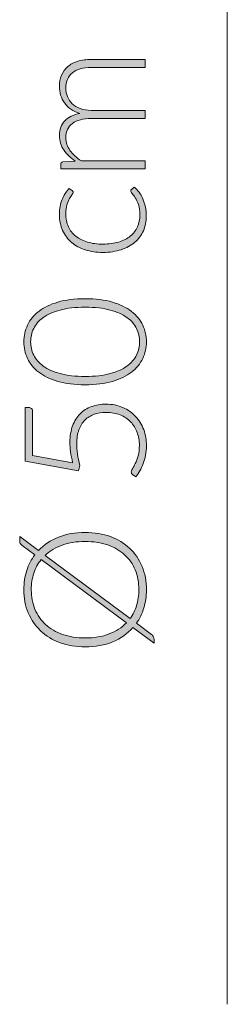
# Model space of a CAD drawing. Header units: inches. Extents: x 68 to 132.3, y -176.3 to -125.7.
# Tile 1 of 3: x 68 to 73, y -176.3 to -152.4. Entities that reach past the tile are written whole.
import ezdxf

# ---------------------------------------------------------------- set-up
doc = ezdxf.new("R2010")
doc.units = ezdxf.units.IN
doc.header["$MEASUREMENT"] = 0
doc.layers.add('Capa 1', color=7, linetype='Continuous')

# ---------------------------------------------------------------- blocks, each defined once
blk = doc.blocks.new('block 2')
at = {"layer": 'Capa 1'}
h = blk.add_hatch(color=250, dxfattribs=at)
h.dxf.hatch_style = 2
edge = h.paths.add_edge_path()
edge.add_spline(control_points=[(71.018, -155.997), (71.018, -155.997), (68.965, -155.997), (68.965, -155.997), (68.965, -155.997), (68.965, -155.889), (68.965, -155.889), (68.965, -155.854), (68.983, -155.833), (69.017, -155.828), (69.017, -155.828), (69.314, -155.809), (69.314, -155.809), (69.257, -155.769), (69.206, -155.726), (69.159, -155.681), (69.112, -155.636), (69.072, -155.587), (69.039, -155.535), (69.005, -155.484), (68.979, -155.429), (68.96, -155.37), (68.942, -155.312), (68.932, -155.25), (68.932, -155.186), (68.932, -155.036), (68.976, -154.916), (69.063, -154.827), (69.151, -154.737), (69.272, -154.677), (69.427, -154.645), (69.342, -154.621), (69.268, -154.586), (69.207, -154.541), (69.145, -154.497), (69.093, -154.445), (69.053, -154.388), (69.012, -154.33), (68.982, -154.267), (68.962, -154.199), (68.942, -154.132), (68.932, -154.062), (68.932, -153.99), (68.932, -153.889), (68.949, -153.797), (68.983, -153.716), (69.016, -153.635), (69.066, -153.566), (69.132, -153.509), (69.198, -153.452), (69.279, -153.409), (69.376, -153.378), (69.472, -153.348), (69.582, -153.333), (69.706, -153.333), (69.706, -153.333), (71.018, -153.333), (71.018, -153.333), (71.018, -153.333), (71.018, -153.529), (71.018, -153.529), (71.018, -153.529), (69.706, -153.529), (69.706, -153.529), (69.505, -153.529), (69.352, -153.572), (69.247, -153.659), (69.142, -153.746), (69.089, -153.87), (69.089, -154.031), (69.089, -154.102), (69.102, -154.17), (69.128, -154.236), (69.154, -154.301), (69.193, -154.359), (69.245, -154.409), (69.296, -154.459), (69.361, -154.499), (69.438, -154.529), (69.515, -154.558), (69.604, -154.573), (69.706, -154.573), (69.706, -154.573), (71.018, -154.573), (71.018, -154.573), (71.018, -154.573), (71.018, -154.769), (71.018, -154.769), (71.018, -154.769), (69.706, -154.769), (69.706, -154.769), (69.507, -154.769), (69.354, -154.809), (69.248, -154.889), (69.142, -154.969), (69.089, -155.085), (69.089, -155.237), (69.089, -155.349), (69.122, -155.452), (69.189, -155.547), (69.256, -155.642), (69.348, -155.726), (69.467, -155.801), (69.467, -155.801), (71.018, -155.801), (71.018, -155.801), (71.018, -155.801), (71.018, -155.997), (71.018, -155.997)], knot_values=[0, 0, 0, 0, 1, 1, 1, 2, 2, 2, 3, 3, 3, 4, 4, 4, 5, 5, 5, 6, 6, 6, 7, 7, 7, 8, 8, 8, 9, 9, 9, 10, 10, 10, 11, 11, 11, 12, 12, 12, 13, 13, 13, 14, 14, 14, 15, 15, 15, 16, 16, 16, 17, 17, 17, 18, 18, 18, 19, 19, 19, 20, 20, 20, 21, 21, 21, 22, 22, 22, 23, 23, 23, 24, 24, 24, 25, 25, 25, 26, 26, 26, 27, 27, 27, 28, 28, 28, 29, 29, 29, 30, 30, 30, 31, 31, 31, 32, 32, 32, 33, 33, 33, 34, 34, 34, 35, 35, 35, 36, 36, 36, 36], degree=3, periodic=1)
h = blk.add_hatch(color=250, dxfattribs=at)
h.dxf.hatch_style = 2
edge = h.paths.add_edge_path()
edge.add_spline(control_points=[(69.24, -156.522), (69.247, -156.529), (69.252, -156.536), (69.257, -156.542), (69.262, -156.548), (69.264, -156.557), (69.264, -156.568), (69.264, -156.582), (69.255, -156.601), (69.237, -156.625), (69.218, -156.649), (69.198, -156.681), (69.176, -156.72), (69.154, -156.76), (69.133, -156.81), (69.115, -156.87), (69.096, -156.93), (69.087, -157.003), (69.087, -157.088), (69.087, -157.206), (69.108, -157.311), (69.15, -157.402), (69.192, -157.494), (69.252, -157.571), (69.33, -157.633), (69.409, -157.696), (69.504, -157.744), (69.615, -157.777), (69.726, -157.81), (69.852, -157.826), (69.991, -157.826), (70.135, -157.826), (70.263, -157.809), (70.374, -157.776), (70.486, -157.742), (70.58, -157.694), (70.656, -157.632), (70.732, -157.571), (70.791, -157.496), (70.83, -157.407), (70.87, -157.32), (70.89, -157.222), (70.89, -157.115), (70.89, -157.016), (70.879, -156.933), (70.855, -156.866), (70.832, -156.799), (70.806, -156.744), (70.779, -156.701), (70.751, -156.658), (70.726, -156.623), (70.702, -156.598), (70.679, -156.572), (70.667, -156.552), (70.667, -156.537), (70.667, -156.519), (70.674, -156.505), (70.688, -156.496), (70.688, -156.496), (70.754, -156.442), (70.754, -156.442), (70.795, -156.474), (70.834, -156.513), (70.87, -156.562), (70.905, -156.61), (70.936, -156.664), (70.962, -156.725), (70.988, -156.785), (71.009, -156.851), (71.023, -156.922), (71.038, -156.993), (71.045, -157.066), (71.045, -157.144), (71.045, -157.274), (71.021, -157.394), (70.974, -157.501), (70.926, -157.609), (70.858, -157.702), (70.767, -157.78), (70.677, -157.858), (70.567, -157.918), (70.436, -157.961), (70.306, -158.005), (70.157, -158.027), (69.991, -158.027), (69.834, -158.027), (69.691, -158.006), (69.561, -157.965), (69.432, -157.924), (69.321, -157.863), (69.227, -157.784), (69.134, -157.705), (69.061, -157.608), (69.01, -157.493), (68.958, -157.379), (68.932, -157.247), (68.932, -157.098), (68.932, -156.965), (68.954, -156.846), (68.996, -156.742), (69.039, -156.639), (69.097, -156.548), (69.169, -156.471), (69.169, -156.471), (69.24, -156.522), (69.24, -156.522)], knot_values=[0, 0, 0, 0, 1, 1, 1, 2, 2, 2, 3, 3, 3, 4, 4, 4, 5, 5, 5, 6, 6, 6, 7, 7, 7, 8, 8, 8, 9, 9, 9, 10, 10, 10, 11, 11, 11, 12, 12, 12, 13, 13, 13, 14, 14, 14, 15, 15, 15, 16, 16, 16, 17, 17, 17, 18, 18, 18, 19, 19, 19, 20, 20, 20, 21, 21, 21, 22, 22, 22, 23, 23, 23, 24, 24, 24, 25, 25, 25, 26, 26, 26, 27, 27, 27, 28, 28, 28, 29, 29, 29, 30, 30, 30, 31, 31, 31, 32, 32, 32, 33, 33, 33, 34, 34, 34, 35, 35, 35, 35], degree=3, periodic=1)
h = blk.add_hatch(color=250, dxfattribs=at)
h.dxf.hatch_style = 2
edge = h.paths.add_edge_path()
edge.add_spline(control_points=[(69.557, -159.155), (69.813, -159.155), (70.035, -159.182), (70.222, -159.237), (70.409, -159.293), (70.563, -159.367), (70.686, -159.462), (70.808, -159.557), (70.899, -159.668), (70.959, -159.796), (71.019, -159.923), (71.049, -160.058), (71.049, -160.203), (71.049, -160.347), (71.019, -160.483), (70.959, -160.609), (70.899, -160.736), (70.808, -160.847), (70.686, -160.942), (70.563, -161.037), (70.409, -161.111), (70.222, -161.165), (70.035, -161.22), (69.813, -161.247), (69.557, -161.247), (69.302, -161.247), (69.08, -161.22), (68.893, -161.165), (68.706, -161.111), (68.551, -161.037), (68.429, -160.942), (68.306, -160.847), (68.215, -160.736), (68.156, -160.609), (68.096, -160.483), (68.066, -160.347), (68.066, -160.203), (68.066, -160.058), (68.096, -159.923), (68.156, -159.796), (68.215, -159.668), (68.306, -159.557), (68.429, -159.462), (68.551, -159.367), (68.706, -159.293), (68.893, -159.237), (69.08, -159.182), (69.302, -159.155), (69.557, -159.155)], knot_values=[0, 0, 0, 0, 1, 1, 1, 2, 2, 2, 3, 3, 3, 4, 4, 4, 5, 5, 5, 6, 6, 6, 7, 7, 7, 8, 8, 8, 9, 9, 9, 10, 10, 10, 11, 11, 11, 12, 12, 12, 13, 13, 13, 14, 14, 14, 15, 15, 15, 16, 16, 16, 16], degree=3, periodic=1)
edge = h.paths.add_edge_path()
edge.add_spline(control_points=[(69.557, -159.361), (69.321, -159.361), (69.119, -159.384), (68.951, -159.429), (68.783, -159.475), (68.646, -159.535), (68.539, -159.612), (68.433, -159.688), (68.354, -159.778), (68.305, -159.88), (68.255, -159.983), (68.231, -160.09), (68.231, -160.203), (68.231, -160.316), (68.255, -160.423), (68.305, -160.525), (68.354, -160.627), (68.433, -160.716), (68.539, -160.793), (68.646, -160.87), (68.783, -160.931), (68.951, -160.977), (69.119, -161.022), (69.321, -161.045), (69.557, -161.045), (69.795, -161.045), (69.998, -161.022), (70.165, -160.977), (70.332, -160.931), (70.469, -160.87), (70.576, -160.793), (70.682, -160.716), (70.76, -160.627), (70.809, -160.525), (70.858, -160.423), (70.882, -160.316), (70.882, -160.203), (70.882, -160.09), (70.858, -159.983), (70.809, -159.88), (70.76, -159.778), (70.682, -159.688), (70.576, -159.612), (70.469, -159.535), (70.332, -159.475), (70.165, -159.429), (69.998, -159.384), (69.795, -159.361), (69.557, -159.361)], knot_values=[0, 0, 0, 0, 1, 1, 1, 2, 2, 2, 3, 3, 3, 4, 4, 4, 5, 5, 5, 6, 6, 6, 7, 7, 7, 8, 8, 8, 9, 9, 9, 10, 10, 10, 11, 11, 11, 12, 12, 12, 13, 13, 13, 14, 14, 14, 15, 15, 15, 16, 16, 16, 16], degree=3, periodic=1)
h = blk.add_hatch(color=250, dxfattribs=at)
h.dxf.hatch_style = 2
edge = h.paths.add_edge_path()
edge.add_spline(control_points=[(68.183, -161.798), (68.211, -161.798), (68.234, -161.807), (68.252, -161.826), (68.271, -161.844), (68.28, -161.874), (68.28, -161.913), (68.28, -161.913), (68.28, -162.97), (68.28, -162.97), (68.28, -162.97), (69.254, -163.145), (69.254, -163.145), (69.231, -163.053), (69.214, -162.966), (69.204, -162.883), (69.193, -162.8), (69.188, -162.722), (69.188, -162.646), (69.188, -162.494), (69.21, -162.361), (69.253, -162.246), (69.296, -162.13), (69.357, -162.034), (69.435, -161.956), (69.512, -161.878), (69.605, -161.819), (69.712, -161.779), (69.819, -161.739), (69.936, -161.719), (70.063, -161.719), (70.217, -161.719), (70.355, -161.746), (70.476, -161.8), (70.598, -161.854), (70.702, -161.926), (70.787, -162.018), (70.872, -162.109), (70.938, -162.216), (70.983, -162.338), (71.028, -162.461), (71.051, -162.591), (71.051, -162.728), (71.051, -162.809), (71.044, -162.887), (71.029, -162.96), (71.015, -163.032), (70.996, -163.101), (70.972, -163.166), (70.948, -163.23), (70.92, -163.29), (70.888, -163.343), (70.856, -163.397), (70.824, -163.444), (70.791, -163.486), (70.791, -163.486), (70.711, -163.428), (70.711, -163.428), (70.69, -163.414), (70.68, -163.394), (70.68, -163.368), (70.68, -163.35), (70.69, -163.324), (70.711, -163.291), (70.731, -163.257), (70.754, -163.213), (70.779, -163.16), (70.803, -163.108), (70.826, -163.045), (70.847, -162.973), (70.868, -162.901), (70.878, -162.816), (70.878, -162.72), (70.878, -162.607), (70.86, -162.502), (70.823, -162.405), (70.787, -162.307), (70.734, -162.222), (70.665, -162.15), (70.597, -162.077), (70.512, -162.021), (70.411, -161.98), (70.309, -161.94), (70.195, -161.919), (70.067, -161.919), (69.962, -161.919), (69.866, -161.935), (69.778, -161.966), (69.69, -161.997), (69.615, -162.044), (69.552, -162.106), (69.49, -162.169), (69.441, -162.248), (69.406, -162.344), (69.371, -162.439), (69.353, -162.552), (69.353, -162.681), (69.353, -162.759), (69.359, -162.842), (69.372, -162.931), (69.384, -163.018), (69.404, -163.112), (69.431, -163.211), (69.431, -163.211), (69.392, -163.339), (69.392, -163.339), (69.392, -163.339), (68.099, -163.11), (68.099, -163.11), (68.099, -163.11), (68.099, -161.798), (68.099, -161.798), (68.099, -161.798), (68.183, -161.798), (68.183, -161.798)], knot_values=[0, 0, 0, 0, 1, 1, 1, 2, 2, 2, 3, 3, 3, 4, 4, 4, 5, 5, 5, 6, 6, 6, 7, 7, 7, 8, 8, 8, 9, 9, 9, 10, 10, 10, 11, 11, 11, 12, 12, 12, 13, 13, 13, 14, 14, 14, 15, 15, 15, 16, 16, 16, 17, 17, 17, 18, 18, 18, 19, 19, 19, 20, 20, 20, 21, 21, 21, 22, 22, 22, 23, 23, 23, 24, 24, 24, 25, 25, 25, 26, 26, 26, 27, 27, 27, 28, 28, 28, 29, 29, 29, 30, 30, 30, 31, 31, 31, 32, 32, 32, 33, 33, 33, 34, 34, 34, 35, 35, 35, 36, 36, 36, 37, 37, 37, 38, 38, 38, 38], degree=3, periodic=1)
h = blk.add_hatch(color=250, dxfattribs=at)
h.dxf.hatch_style = 2
edge = h.paths.add_edge_path()
edge.add_spline(control_points=[(69.557, -164.841), (69.783, -164.841), (69.987, -164.875), (70.171, -164.942), (70.355, -165.009), (70.512, -165.104), (70.642, -165.227), (70.772, -165.349), (70.872, -165.495), (70.943, -165.666), (71.014, -165.837), (71.049, -166.026), (71.049, -166.233), (71.049, -166.392), (71.028, -166.539), (70.986, -166.676), (70.944, -166.813), (70.884, -166.937), (70.805, -167.049), (70.805, -167.049), (71.169, -167.319), (71.169, -167.319), (71.192, -167.337), (71.209, -167.357), (71.219, -167.379), (71.23, -167.401), (71.235, -167.423), (71.235, -167.446), (71.235, -167.446), (71.235, -167.537), (71.235, -167.537), (71.235, -167.537), (70.721, -167.156), (70.721, -167.156), (70.589, -167.304), (70.425, -167.42), (70.229, -167.501), (70.033, -167.583), (69.809, -167.624), (69.557, -167.624), (69.333, -167.624), (69.129, -167.59), (68.946, -167.522), (68.762, -167.454), (68.605, -167.359), (68.475, -167.236), (68.345, -167.114), (68.245, -166.967), (68.173, -166.797), (68.101, -166.626), (68.066, -166.438), (68.066, -166.233), (68.066, -166.067), (68.089, -165.912), (68.135, -165.769), (68.181, -165.626), (68.247, -165.498), (68.334, -165.384), (68.334, -165.384), (68.027, -165.154), (68.027, -165.154), (68.004, -165.138), (67.989, -165.123), (67.979, -165.111), (67.969, -165.099), (67.965, -165.079), (67.965, -165.051), (67.965, -165.051), (67.965, -164.938), (67.965, -164.938), (67.965, -164.938), (68.423, -165.278), (68.423, -165.278), (68.555, -165.139), (68.716, -165.032), (68.907, -164.955), (69.099, -164.879), (69.315, -164.841), (69.557, -164.841)], knot_values=[0, 0, 0, 0, 1, 1, 1, 2, 2, 2, 3, 3, 3, 4, 4, 4, 5, 5, 5, 6, 6, 6, 7, 7, 7, 8, 8, 8, 9, 9, 9, 10, 10, 10, 11, 11, 11, 12, 12, 12, 13, 13, 13, 14, 14, 14, 15, 15, 15, 16, 16, 16, 17, 17, 17, 18, 18, 18, 19, 19, 19, 20, 20, 20, 21, 21, 21, 22, 22, 22, 23, 23, 23, 24, 24, 24, 25, 25, 25, 26, 26, 26, 26], degree=3, periodic=1)
edge = h.paths.add_edge_path()
edge.add_spline(control_points=[(69.557, -167.408), (69.777, -167.408), (69.972, -167.375), (70.14, -167.31), (70.309, -167.246), (70.449, -167.155), (70.562, -167.038), (70.562, -167.038), (68.489, -165.499), (68.489, -165.499), (68.41, -165.597), (68.35, -165.707), (68.309, -165.83), (68.268, -165.953), (68.247, -166.088), (68.247, -166.233), (68.247, -166.407), (68.277, -166.565), (68.337, -166.709), (68.397, -166.853), (68.483, -166.977), (68.596, -167.08), (68.709, -167.184), (68.846, -167.265), (69.009, -167.322), (69.171, -167.379), (69.354, -167.408), (69.557, -167.408)], knot_values=[0, 0, 0, 0, 1, 1, 1, 2, 2, 2, 3, 3, 3, 4, 4, 4, 5, 5, 5, 6, 6, 6, 7, 7, 7, 8, 8, 8, 9, 9, 9, 9], degree=3, periodic=1)
edge = h.paths.add_edge_path()
edge.add_spline(control_points=[(69.557, -165.06), (69.348, -165.06), (69.162, -165.089), (68.998, -165.148), (68.835, -165.207), (68.696, -165.291), (68.584, -165.398), (68.584, -165.398), (70.651, -166.935), (70.651, -166.935), (70.721, -166.84), (70.774, -166.734), (70.811, -166.616), (70.847, -166.499), (70.865, -166.371), (70.865, -166.233), (70.865, -166.057), (70.836, -165.897), (70.777, -165.753), (70.717, -165.608), (70.632, -165.485), (70.519, -165.382), (70.406, -165.28), (70.269, -165.201), (70.107, -165.144), (69.946, -165.088), (69.762, -165.06), (69.557, -165.06)], knot_values=[0, 0, 0, 0, 1, 1, 1, 2, 2, 2, 3, 3, 3, 4, 4, 4, 5, 5, 5, 6, 6, 6, 7, 7, 7, 8, 8, 8, 9, 9, 9, 9], degree=3, periodic=1)
at = {"layer": 'Capa 1', "lineweight": 0}
for points, knots in [([(71.018, -155.997), (71.018, -155.997), (68.965, -155.997), (68.965, -155.997), (68.965, -155.997), (68.965, -155.889), (68.965, -155.889), (68.965, -155.854), (68.983, -155.833), (69.017, -155.828), (69.017, -155.828), (69.314, -155.809), (69.314, -155.809), (69.257, -155.769), (69.206, -155.726), (69.159, -155.681), (69.112, -155.636), (69.072, -155.587), (69.039, -155.535), (69.005, -155.484), (68.979, -155.429), (68.96, -155.37), (68.942, -155.312), (68.932, -155.25), (68.932, -155.186), (68.932, -155.036), (68.976, -154.916), (69.063, -154.827), (69.151, -154.737), (69.272, -154.677), (69.427, -154.645), (69.342, -154.621), (69.268, -154.586), (69.207, -154.541), (69.145, -154.497), (69.093, -154.445), (69.053, -154.388), (69.012, -154.33), (68.982, -154.267), (68.962, -154.199), (68.942, -154.132), (68.932, -154.062), (68.932, -153.99), (68.932, -153.889), (68.949, -153.797), (68.983, -153.716), (69.016, -153.635), (69.066, -153.566), (69.132, -153.509), (69.198, -153.452), (69.279, -153.409), (69.376, -153.378), (69.472, -153.348), (69.582, -153.333), (69.706, -153.333), (69.706, -153.333), (71.018, -153.333), (71.018, -153.333), (71.018, -153.333), (71.018, -153.529), (71.018, -153.529), (71.018, -153.529), (69.706, -153.529), (69.706, -153.529), (69.505, -153.529), (69.352, -153.572), (69.247, -153.659), (69.142, -153.746), (69.089, -153.87), (69.089, -154.031), (69.089, -154.102), (69.102, -154.17), (69.128, -154.236), (69.154, -154.301), (69.193, -154.359), (69.245, -154.409), (69.296, -154.459), (69.361, -154.499), (69.438, -154.529), (69.515, -154.558), (69.604, -154.573), (69.706, -154.573), (69.706, -154.573), (71.018, -154.573), (71.018, -154.573), (71.018, -154.573), (71.018, -154.769), (71.018, -154.769), (71.018, -154.769), (69.706, -154.769), (69.706, -154.769), (69.507, -154.769), (69.354, -154.809), (69.248, -154.889), (69.142, -154.969), (69.089, -155.085), (69.089, -155.237), (69.089, -155.349), (69.122, -155.452), (69.189, -155.547), (69.256, -155.642), (69.348, -155.726), (69.467, -155.801), (69.467, -155.801), (71.018, -155.801), (71.018, -155.801), (71.018, -155.801), (71.018, -155.997), (71.018, -155.997)], [0, 0, 0, 0, 1, 1, 1, 2, 2, 2, 3, 3, 3, 4, 4, 4, 5, 5, 5, 6, 6, 6, 7, 7, 7, 8, 8, 8, 9, 9, 9, 10, 10, 10, 11, 11, 11, 12, 12, 12, 13, 13, 13, 14, 14, 14, 15, 15, 15, 16, 16, 16, 17, 17, 17, 18, 18, 18, 19, 19, 19, 20, 20, 20, 21, 21, 21, 22, 22, 22, 23, 23, 23, 24, 24, 24, 25, 25, 25, 26, 26, 26, 27, 27, 27, 28, 28, 28, 29, 29, 29, 30, 30, 30, 31, 31, 31, 32, 32, 32, 33, 33, 33, 34, 34, 34, 35, 35, 35, 36, 36, 36, 36]), ([(69.24, -156.522), (69.247, -156.529), (69.252, -156.536), (69.257, -156.542), (69.262, -156.548), (69.264, -156.557), (69.264, -156.568), (69.264, -156.582), (69.255, -156.601), (69.237, -156.625), (69.218, -156.649), (69.198, -156.681), (69.176, -156.72), (69.154, -156.76), (69.133, -156.81), (69.115, -156.87), (69.096, -156.93), (69.087, -157.003), (69.087, -157.088), (69.087, -157.206), (69.108, -157.311), (69.15, -157.402), (69.192, -157.494), (69.252, -157.571), (69.33, -157.633), (69.409, -157.696), (69.504, -157.744), (69.615, -157.777), (69.726, -157.81), (69.852, -157.826), (69.991, -157.826), (70.135, -157.826), (70.263, -157.809), (70.374, -157.776), (70.486, -157.742), (70.58, -157.694), (70.656, -157.632), (70.732, -157.571), (70.791, -157.496), (70.83, -157.407), (70.87, -157.32), (70.89, -157.222), (70.89, -157.115), (70.89, -157.016), (70.879, -156.933), (70.855, -156.866), (70.832, -156.799), (70.806, -156.744), (70.779, -156.701), (70.751, -156.658), (70.726, -156.623), (70.702, -156.598), (70.679, -156.572), (70.667, -156.552), (70.667, -156.537), (70.667, -156.519), (70.674, -156.505), (70.688, -156.496), (70.688, -156.496), (70.754, -156.442), (70.754, -156.442), (70.795, -156.474), (70.834, -156.513), (70.87, -156.562), (70.905, -156.61), (70.936, -156.664), (70.962, -156.725), (70.988, -156.785), (71.009, -156.851), (71.023, -156.922), (71.038, -156.993), (71.045, -157.066), (71.045, -157.144), (71.045, -157.274), (71.021, -157.394), (70.974, -157.501), (70.926, -157.609), (70.858, -157.702), (70.767, -157.78), (70.677, -157.858), (70.567, -157.918), (70.436, -157.961), (70.306, -158.005), (70.157, -158.027), (69.991, -158.027), (69.834, -158.027), (69.691, -158.006), (69.561, -157.965), (69.432, -157.924), (69.321, -157.863), (69.227, -157.784), (69.134, -157.705), (69.061, -157.608), (69.01, -157.493), (68.958, -157.379), (68.932, -157.247), (68.932, -157.098), (68.932, -156.965), (68.954, -156.846), (68.996, -156.742), (69.039, -156.639), (69.097, -156.548), (69.169, -156.471), (69.169, -156.471), (69.24, -156.522), (69.24, -156.522)], [0, 0, 0, 0, 1, 1, 1, 2, 2, 2, 3, 3, 3, 4, 4, 4, 5, 5, 5, 6, 6, 6, 7, 7, 7, 8, 8, 8, 9, 9, 9, 10, 10, 10, 11, 11, 11, 12, 12, 12, 13, 13, 13, 14, 14, 14, 15, 15, 15, 16, 16, 16, 17, 17, 17, 18, 18, 18, 19, 19, 19, 20, 20, 20, 21, 21, 21, 22, 22, 22, 23, 23, 23, 24, 24, 24, 25, 25, 25, 26, 26, 26, 27, 27, 27, 28, 28, 28, 29, 29, 29, 30, 30, 30, 31, 31, 31, 32, 32, 32, 33, 33, 33, 34, 34, 34, 35, 35, 35, 35]), ([(69.557, -159.155), (69.813, -159.155), (70.035, -159.182), (70.222, -159.237), (70.409, -159.293), (70.563, -159.367), (70.686, -159.462), (70.808, -159.557), (70.899, -159.668), (70.959, -159.796), (71.019, -159.923), (71.049, -160.058), (71.049, -160.203), (71.049, -160.347), (71.019, -160.483), (70.959, -160.609), (70.899, -160.736), (70.808, -160.847), (70.686, -160.942), (70.563, -161.037), (70.409, -161.111), (70.222, -161.165), (70.035, -161.22), (69.813, -161.247), (69.557, -161.247), (69.302, -161.247), (69.08, -161.22), (68.893, -161.165), (68.706, -161.111), (68.551, -161.037), (68.429, -160.942), (68.306, -160.847), (68.215, -160.736), (68.156, -160.609), (68.096, -160.483), (68.066, -160.347), (68.066, -160.203), (68.066, -160.058), (68.096, -159.923), (68.156, -159.796), (68.215, -159.668), (68.306, -159.557), (68.429, -159.462), (68.551, -159.367), (68.706, -159.293), (68.893, -159.237), (69.08, -159.182), (69.302, -159.155), (69.557, -159.155)], [0, 0, 0, 0, 1, 1, 1, 2, 2, 2, 3, 3, 3, 4, 4, 4, 5, 5, 5, 6, 6, 6, 7, 7, 7, 8, 8, 8, 9, 9, 9, 10, 10, 10, 11, 11, 11, 12, 12, 12, 13, 13, 13, 14, 14, 14, 15, 15, 15, 16, 16, 16, 16]), ([(69.557, -159.361), (69.321, -159.361), (69.119, -159.384), (68.951, -159.429), (68.783, -159.475), (68.646, -159.535), (68.539, -159.612), (68.433, -159.688), (68.354, -159.778), (68.305, -159.88), (68.255, -159.983), (68.231, -160.09), (68.231, -160.203), (68.231, -160.316), (68.255, -160.423), (68.305, -160.525), (68.354, -160.627), (68.433, -160.716), (68.539, -160.793), (68.646, -160.87), (68.783, -160.931), (68.951, -160.977), (69.119, -161.022), (69.321, -161.045), (69.557, -161.045), (69.795, -161.045), (69.998, -161.022), (70.165, -160.977), (70.332, -160.931), (70.469, -160.87), (70.576, -160.793), (70.682, -160.716), (70.76, -160.627), (70.809, -160.525), (70.858, -160.423), (70.882, -160.316), (70.882, -160.203), (70.882, -160.09), (70.858, -159.983), (70.809, -159.88), (70.76, -159.778), (70.682, -159.688), (70.576, -159.612), (70.469, -159.535), (70.332, -159.475), (70.165, -159.429), (69.998, -159.384), (69.795, -159.361), (69.557, -159.361)], [0, 0, 0, 0, 1, 1, 1, 2, 2, 2, 3, 3, 3, 4, 4, 4, 5, 5, 5, 6, 6, 6, 7, 7, 7, 8, 8, 8, 9, 9, 9, 10, 10, 10, 11, 11, 11, 12, 12, 12, 13, 13, 13, 14, 14, 14, 15, 15, 15, 16, 16, 16, 16]), ([(68.183, -161.798), (68.211, -161.798), (68.234, -161.807), (68.252, -161.826), (68.271, -161.844), (68.28, -161.874), (68.28, -161.913), (68.28, -161.913), (68.28, -162.97), (68.28, -162.97), (68.28, -162.97), (69.254, -163.145), (69.254, -163.145), (69.231, -163.053), (69.214, -162.966), (69.204, -162.883), (69.193, -162.8), (69.188, -162.722), (69.188, -162.646), (69.188, -162.494), (69.21, -162.361), (69.253, -162.246), (69.296, -162.13), (69.357, -162.034), (69.435, -161.956), (69.512, -161.878), (69.605, -161.819), (69.712, -161.779), (69.819, -161.739), (69.936, -161.719), (70.063, -161.719), (70.217, -161.719), (70.355, -161.746), (70.476, -161.8), (70.598, -161.854), (70.702, -161.926), (70.787, -162.018), (70.872, -162.109), (70.938, -162.216), (70.983, -162.338), (71.028, -162.461), (71.051, -162.591), (71.051, -162.728), (71.051, -162.809), (71.044, -162.887), (71.029, -162.96), (71.015, -163.032), (70.996, -163.101), (70.972, -163.166), (70.948, -163.23), (70.92, -163.29), (70.888, -163.343), (70.856, -163.397), (70.824, -163.444), (70.791, -163.486), (70.791, -163.486), (70.711, -163.428), (70.711, -163.428), (70.69, -163.414), (70.68, -163.394), (70.68, -163.368), (70.68, -163.35), (70.69, -163.324), (70.711, -163.291), (70.731, -163.257), (70.754, -163.213), (70.779, -163.16), (70.803, -163.108), (70.826, -163.045), (70.847, -162.973), (70.868, -162.901), (70.878, -162.816), (70.878, -162.72), (70.878, -162.607), (70.86, -162.502), (70.823, -162.405), (70.787, -162.307), (70.734, -162.222), (70.665, -162.15), (70.597, -162.077), (70.512, -162.021), (70.411, -161.98), (70.309, -161.94), (70.195, -161.919), (70.067, -161.919), (69.962, -161.919), (69.866, -161.935), (69.778, -161.966), (69.69, -161.997), (69.615, -162.044), (69.552, -162.106), (69.49, -162.169), (69.441, -162.248), (69.406, -162.344), (69.371, -162.439), (69.353, -162.552), (69.353, -162.681), (69.353, -162.759), (69.359, -162.842), (69.372, -162.931), (69.384, -163.018), (69.404, -163.112), (69.431, -163.211), (69.431, -163.211), (69.392, -163.339), (69.392, -163.339), (69.392, -163.339), (68.099, -163.11), (68.099, -163.11), (68.099, -163.11), (68.099, -161.798), (68.099, -161.798), (68.099, -161.798), (68.183, -161.798), (68.183, -161.798)], [0, 0, 0, 0, 1, 1, 1, 2, 2, 2, 3, 3, 3, 4, 4, 4, 5, 5, 5, 6, 6, 6, 7, 7, 7, 8, 8, 8, 9, 9, 9, 10, 10, 10, 11, 11, 11, 12, 12, 12, 13, 13, 13, 14, 14, 14, 15, 15, 15, 16, 16, 16, 17, 17, 17, 18, 18, 18, 19, 19, 19, 20, 20, 20, 21, 21, 21, 22, 22, 22, 23, 23, 23, 24, 24, 24, 25, 25, 25, 26, 26, 26, 27, 27, 27, 28, 28, 28, 29, 29, 29, 30, 30, 30, 31, 31, 31, 32, 32, 32, 33, 33, 33, 34, 34, 34, 35, 35, 35, 36, 36, 36, 37, 37, 37, 38, 38, 38, 38]), ([(69.557, -164.841), (69.783, -164.841), (69.987, -164.875), (70.171, -164.942), (70.355, -165.009), (70.512, -165.104), (70.642, -165.227), (70.772, -165.349), (70.872, -165.495), (70.943, -165.666), (71.014, -165.837), (71.049, -166.026), (71.049, -166.233), (71.049, -166.392), (71.028, -166.539), (70.986, -166.676), (70.944, -166.813), (70.884, -166.937), (70.805, -167.049), (70.805, -167.049), (71.169, -167.319), (71.169, -167.319), (71.192, -167.337), (71.209, -167.357), (71.219, -167.379), (71.23, -167.401), (71.235, -167.423), (71.235, -167.446), (71.235, -167.446), (71.235, -167.537), (71.235, -167.537), (71.235, -167.537), (70.721, -167.156), (70.721, -167.156), (70.589, -167.304), (70.425, -167.42), (70.229, -167.501), (70.033, -167.583), (69.809, -167.624), (69.557, -167.624), (69.333, -167.624), (69.129, -167.59), (68.946, -167.522), (68.762, -167.454), (68.605, -167.359), (68.475, -167.236), (68.345, -167.114), (68.245, -166.967), (68.173, -166.797), (68.101, -166.626), (68.066, -166.438), (68.066, -166.233), (68.066, -166.067), (68.089, -165.912), (68.135, -165.769), (68.181, -165.626), (68.247, -165.498), (68.334, -165.384), (68.334, -165.384), (68.027, -165.154), (68.027, -165.154), (68.004, -165.138), (67.989, -165.123), (67.979, -165.111), (67.969, -165.099), (67.965, -165.079), (67.965, -165.051), (67.965, -165.051), (67.965, -164.938), (67.965, -164.938), (67.965, -164.938), (68.423, -165.278), (68.423, -165.278), (68.555, -165.139), (68.716, -165.032), (68.907, -164.955), (69.099, -164.879), (69.315, -164.841), (69.557, -164.841)], [0, 0, 0, 0, 1, 1, 1, 2, 2, 2, 3, 3, 3, 4, 4, 4, 5, 5, 5, 6, 6, 6, 7, 7, 7, 8, 8, 8, 9, 9, 9, 10, 10, 10, 11, 11, 11, 12, 12, 12, 13, 13, 13, 14, 14, 14, 15, 15, 15, 16, 16, 16, 17, 17, 17, 18, 18, 18, 19, 19, 19, 20, 20, 20, 21, 21, 21, 22, 22, 22, 23, 23, 23, 24, 24, 24, 25, 25, 25, 26, 26, 26, 26]), ([(69.557, -165.06), (69.348, -165.06), (69.162, -165.089), (68.998, -165.148), (68.835, -165.207), (68.696, -165.291), (68.584, -165.398), (68.584, -165.398), (70.651, -166.935), (70.651, -166.935), (70.721, -166.84), (70.774, -166.734), (70.811, -166.616), (70.847, -166.499), (70.865, -166.371), (70.865, -166.233), (70.865, -166.057), (70.836, -165.897), (70.777, -165.753), (70.717, -165.608), (70.632, -165.485), (70.519, -165.382), (70.406, -165.28), (70.269, -165.201), (70.107, -165.144), (69.946, -165.088), (69.762, -165.06), (69.557, -165.06)], [0, 0, 0, 0, 1, 1, 1, 2, 2, 2, 3, 3, 3, 4, 4, 4, 5, 5, 5, 6, 6, 6, 7, 7, 7, 8, 8, 8, 9, 9, 9, 9]), ([(69.557, -167.408), (69.777, -167.408), (69.972, -167.375), (70.14, -167.31), (70.309, -167.246), (70.449, -167.155), (70.562, -167.038), (70.562, -167.038), (68.489, -165.499), (68.489, -165.499), (68.41, -165.597), (68.35, -165.707), (68.309, -165.83), (68.268, -165.953), (68.247, -166.088), (68.247, -166.233), (68.247, -166.407), (68.277, -166.565), (68.337, -166.709), (68.397, -166.853), (68.483, -166.977), (68.596, -167.08), (68.709, -167.184), (68.846, -167.265), (69.009, -167.322), (69.171, -167.379), (69.354, -167.408), (69.557, -167.408)], [0, 0, 0, 0, 1, 1, 1, 2, 2, 2, 3, 3, 3, 4, 4, 4, 5, 5, 5, 6, 6, 6, 7, 7, 7, 8, 8, 8, 9, 9, 9, 9])]:
    blk.add_open_spline(points, degree=3, knots=knots, dxfattribs=at)

msp = doc.modelspace()

# ---------------------------------------------------------------- linework, layer by layer
at = {"layer": 'Capa 1', "lineweight": 0}
msp.add_lwpolyline([(73.018, -125.838), (73.018, -176.32)], dxfattribs=at)
at = {"layer": 'Capa 1', "color": 250, "lineweight": 15}
msp.add_lwpolyline([(73.018, -125.838), (73.018, -176.32)], dxfattribs=at)

# ---------------------------------------------------------------- block references
at = {"layer": 'Capa 1'}
msp.add_blockref('block 2', (0, 0), dxfattribs=at)

doc.saveas('drawing.dxf')
